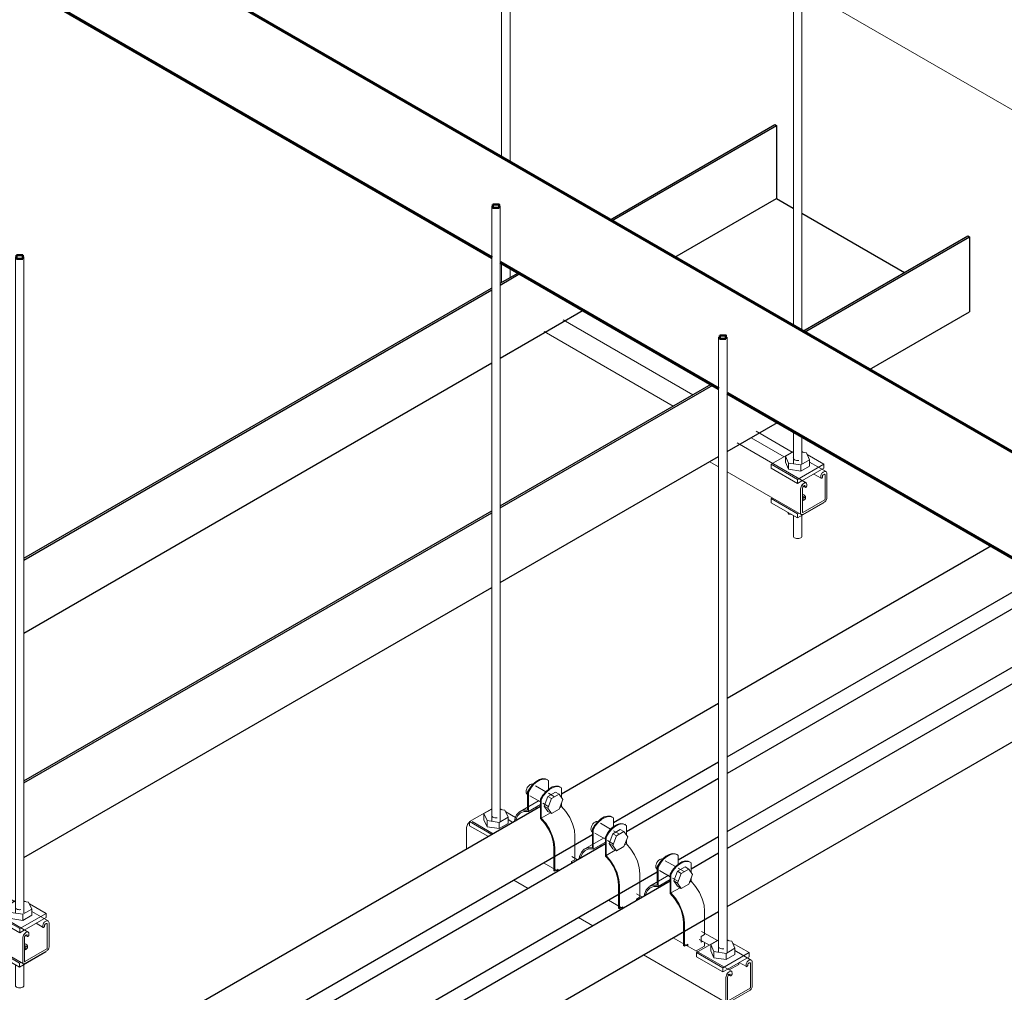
# Model space of a CAD drawing. Header units: inches. Extents: x 549 to 1134, y -76 to 227.
# Tile 9 of 11: x 1047 to 1090, y 63 to 106. Entities that reach past the tile are written whole.
import ezdxf

# ---------------------------------------------------------------- set-up
doc = ezdxf.new("R2010")
doc.units = ezdxf.units.IN
doc.header["$MEASUREMENT"] = 0
for name, color, linetype, lineweight in [('A-GENM', 13, 'Continuous', 9), ('E-CABL-TRAY', 211, 'Continuous', 30), ('E-POWR-CNDT', 130, 'Continuous', 30), ('I-WALL', 2, 'Continuous', 18), ('M-HVAC-DUCT', 70, 'Continuous', 70), ('S-BEAM', 12, 'Continuous', 9), ('S-COLS', 52, 'Continuous', 9), ('S-FSTN', 2, 'Continuous', 9)]:
    doc.layers.add(name, color=color, linetype=linetype, lineweight=lineweight)

# ---------------------------------------------------------------- blocks, each defined once
blk = doc.blocks.new('ST-VDC-01_ARCH_REF_v001_rvt_rvt-2-3D - L1 - Retail 109 Raceway Coordination')
at = {"layer": 'I-WALL', "color": 10}
blk.add_line((808.202, 106.985), (839.356, 88.998), dxfattribs=at)
blk = doc.blocks.new('ST-VDC-01_HVAC_REF_v001_rvt_rvt-2-3D - L1 - Retail 109 Raceway Coordination')
at = {"layer": 'M-HVAC-DUCT', "color": 3}
for p, q in [((824.981, 82.375), (777.265, 109.924)), ((775.265, 106.46), (794.671, 95.256)), ((795.043, 95.041), (804.57, 89.541)), ((804.943, 89.326), (822.981, 78.911))]:
    blk.add_line(p, q, dxfattribs=at)
blk = doc.blocks.new('P1100 - Pipe and Rigid Steel Conduit Clamp - P1117 - 2_-V27-3D - L1 - Retail 109 Raceway Coordination')
at = {"layer": 'A-GENM'}
for p, q in [((797.029, 71.946), (796.586, 72.202)), ((797.111, 72.463), (797.079, 72.482)), ((797.121, 72.452), (797.153, 72.434)), ((797.153, 72.434), (797.153, 72.056)), ((796.223, 71.834), (796.237, 71.826)), ((796.269, 71.923), (796.237, 71.942)), ((796.237, 71.942), (796.237, 71.137)), ((796.269, 71.077), (796.269, 71.923)), ((796.336, 71.769), (796.8, 71.502)), ((796.96, 71.321), (797.123, 71.742)), ((797.123, 71.742), (797.449, 71.93)), ((797.284, 71.648), (797.123, 71.742)), ((797.411, 71.726), (797.148, 71.878)), ((797.61, 71.837), (797.284, 71.648)), ((797.61, 71.837), (797.449, 71.93)), ((797.773, 71.605), (797.61, 71.837)), ((797.673, 72.139), (797.642, 72.157)), ((797.715, 72.109), (797.683, 72.127)), ((797.715, 71.687), (797.715, 72.109)), ((796.741, 71.566), (795.909, 71.086)), ((796.8, 71.383), (796.269, 71.077)), ((796.8, 71.617), (796.831, 71.599)), ((796.8, 70.771), (796.8, 71.617)), ((796.831, 71.599), (796.831, 70.794)), ((796.898, 71.445), (797.161, 71.293)), ((797.123, 71.089), (796.96, 71.321)), ((796.96, 71.321), (797.121, 71.228)), ((797.284, 71.648), (797.121, 71.228)), ((797.61, 71.184), (797.773, 71.605)), ((797.715, 71.304), (797.715, 71.455)), ((796.831, 70.794), (797.233, 71.026)), ((797.121, 71.228), (797.284, 70.996)), ((797.284, 70.996), (797.123, 71.089)), ((797.284, 70.996), (797.61, 71.184)), ((797.64, 71.261), (797.715, 71.304)), ((798.302, 70.004), (798.302, 68.985)), ((797.374, 69.519), (797.374, 68.5)), ((797.418, 68.474), (797.418, 69.494)), ((798.152, 68.898), (798.294, 68.98)), ((798.152, 68.821), (798.152, 68.898)), ((797.374, 68.5), (797.418, 68.474)), ((797.426, 68.479), (797.477, 68.508)), ((797.477, 68.508), (797.568, 68.561)), ((797.524, 68.502), (797.524, 68.528)), ((797.568, 68.561), (797.568, 68.484))]:
    blk.add_line(p, q, dxfattribs=at)
for points in [[(796.171, 71.949, 0), (796.177, 72.005, 0), (796.195, 72.065, 0), (796.223, 72.123, 0), (796.26, 72.177, 0), (796.302, 72.222, 0), (796.348, 72.255, 0), (796.394, 72.275, 0), (796.436, 72.279, 0), (796.467, 72.271, 0)], [(796.237, 71.942, 0), (796.341, 72.118, 0), (796.467, 72.272, 0), (796.607, 72.395, 0), (796.752, 72.479, 0), (796.891, 72.517, 0), (797.017, 72.508, 0), (797.121, 72.452, 0)], [(797.153, 72.434, 0), (797.049, 72.49, 0), (796.923, 72.499, 0), (796.783, 72.46, 0), (796.639, 72.377, 0), (796.499, 72.254, 0), (796.373, 72.099, 0), (796.269, 71.923, 0)], [(796.8, 71.617, 0), (796.903, 71.793, 0), (797.029, 71.948, 0), (797.169, 72.071, 0), (797.314, 72.154, 0), (797.454, 72.192, 0), (797.579, 72.183, 0), (797.683, 72.127, 0)], [(797.715, 72.109, 0), (797.611, 72.165, 0), (797.485, 72.174, 0), (797.346, 72.136, 0), (797.201, 72.052, 0), (797.061, 71.929, 0), (796.935, 71.775, 0), (796.831, 71.599, 0)], [(796.223, 71.834, 0), (796.195, 71.861, 0), (796.177, 71.9, 0), (796.171, 71.949, 0)], [(796.237, 71.137, 0), (796.044, 71.136, 0), (795.88, 71.068, 0), (795.755, 70.935, 0), (795.677, 70.747, 0), (795.66, 70.657, 0)], [(795.714, 70.684, 0), (795.721, 70.713, 0), (795.797, 70.894, 0), (795.92, 71.019, 0), (796.08, 71.082, 0), (796.269, 71.077, 0)], [(796.622, 71.281, 0), (796.605, 71.224, 0), (796.598, 71.194, 0)], [(797.715, 71.304, 0), (797.909, 71.08, 0), (798.073, 70.822, 0), (798.198, 70.546, 0), (798.276, 70.267, 0), (798.302, 70.004, 0)], [(796.8, 70.771, 0), (796.988, 70.558, 0), (797.149, 70.31, 0), (797.271, 70.043, 0), (797.348, 69.774, 0), (797.374, 69.519, 0)], [(797.418, 69.494, 0), (797.392, 69.757, 0), (797.314, 70.035, 0), (797.189, 70.312, 0), (797.025, 70.57, 0), (796.831, 70.794, 0)]]:
    blk.add_polyline3d(points, dxfattribs=at)
blk = doc.blocks.new('P1100 - Pipe and Rigid Steel Conduit Clamp - P1117 - 2_-V28-3D - L1 - Retail 109 Raceway Coordination')
at = {"layer": 'A-GENM'}
for p, q in [((799.858, 70.313), (799.415, 70.569)), ((799.94, 70.83), (799.908, 70.849)), ((799.95, 70.819), (799.981, 70.801)), ((799.981, 70.801), (799.981, 70.423)), ((800.502, 70.506), (800.47, 70.524)), ((800.544, 70.476), (800.512, 70.494)), ((800.544, 70.054), (800.544, 70.476)), ((799.051, 70.201), (799.066, 70.193)), ((799.098, 70.29), (799.066, 70.309)), ((799.066, 70.309), (799.066, 69.504)), ((799.098, 69.444), (799.098, 70.29)), ((799.165, 70.136), (799.628, 69.869)), ((799.788, 69.688), (799.951, 70.109)), ((799.951, 70.109), (800.277, 70.297)), ((800.113, 70.015), (799.951, 70.109)), ((800.239, 70.093), (799.977, 70.245)), ((800.439, 70.204), (800.113, 70.015)), ((800.439, 70.204), (800.277, 70.297)), ((800.602, 69.972), (800.439, 70.204)), ((799.569, 69.933), (798.738, 69.453)), ((799.628, 69.75), (799.098, 69.444)), ((799.628, 69.984), (799.66, 69.966)), ((799.628, 69.138), (799.628, 69.984)), ((799.66, 69.966), (799.66, 69.161)), ((799.727, 69.812), (799.989, 69.66)), ((799.951, 69.456), (799.788, 69.688)), ((799.788, 69.688), (799.95, 69.595)), ((800.113, 70.015), (799.95, 69.595)), ((799.95, 69.595), (800.113, 69.363)), ((800.439, 69.551), (800.602, 69.972)), ((800.468, 69.628), (800.544, 69.671)), ((800.544, 69.671), (800.544, 69.822)), ((799.66, 69.161), (800.061, 69.393)), ((800.113, 69.363), (799.951, 69.456)), ((800.113, 69.363), (800.439, 69.551)), ((801.131, 68.371), (801.131, 67.352)), ((800.202, 67.886), (800.202, 66.867)), ((800.247, 66.841), (800.247, 67.861)), ((800.98, 67.265), (801.122, 67.347)), ((800.98, 67.188), (800.98, 67.265)), ((800.202, 66.867), (800.247, 66.841)), ((800.254, 66.846), (800.305, 66.875)), ((800.306, 66.875), (800.397, 66.928)), ((800.353, 66.869), (800.353, 66.903)), ((800.397, 66.928), (800.397, 66.851))]:
    blk.add_line(p, q, dxfattribs=at)
for points in [[(799.066, 70.309, 0), (799.17, 70.485, 0), (799.296, 70.639, 0), (799.435, 70.762, 0), (799.58, 70.846, 0), (799.72, 70.884, 0), (799.846, 70.875, 0), (799.95, 70.819, 0)], [(799, 70.316, 0), (799.006, 70.372, 0), (799.023, 70.432, 0), (799.051, 70.49, 0), (799.088, 70.544, 0), (799.131, 70.589, 0), (799.176, 70.622, 0), (799.222, 70.642, 0), (799.265, 70.646, 0), (799.295, 70.638, 0)], [(799.981, 70.801, 0), (799.878, 70.857, 0), (799.752, 70.866, 0), (799.612, 70.827, 0), (799.467, 70.744, 0), (799.328, 70.621, 0), (799.202, 70.466, 0), (799.098, 70.29, 0)], [(799.628, 69.984, 0), (799.732, 70.16, 0), (799.858, 70.315, 0), (799.998, 70.438, 0), (800.142, 70.521, 0), (800.282, 70.559, 0), (800.408, 70.55, 0), (800.512, 70.494, 0)], [(800.544, 70.476, 0), (800.44, 70.532, 0), (800.314, 70.541, 0), (800.174, 70.503, 0), (800.029, 70.419, 0), (799.89, 70.296, 0), (799.764, 70.142, 0), (799.66, 69.966, 0)], [(799.051, 70.201, 0), (799.023, 70.228, 0), (799.006, 70.267, 0), (799, 70.316, 0)], [(799.45, 69.648, 0), (799.433, 69.591, 0), (799.426, 69.561, 0)], [(800.544, 69.671, 0), (800.737, 69.447, 0), (800.901, 69.189, 0), (801.026, 68.913, 0), (801.104, 68.634, 0), (801.131, 68.371, 0)], [(799.066, 69.504, 0), (798.872, 69.503, 0), (798.708, 69.435, 0), (798.583, 69.302, 0), (798.505, 69.114, 0), (798.488, 69.024, 0)], [(798.542, 69.051, 0), (798.549, 69.08, 0), (798.626, 69.261, 0), (798.748, 69.386, 0), (798.909, 69.449, 0), (799.098, 69.444, 0)], [(799.628, 69.138, 0), (799.817, 68.925, 0), (799.977, 68.677, 0), (800.1, 68.41, 0), (800.176, 68.141, 0), (800.202, 67.886, 0)], [(800.247, 67.861, 0), (800.22, 68.124, 0), (800.142, 68.402, 0), (800.017, 68.679, 0), (799.853, 68.937, 0), (799.66, 69.161, 0)]]:
    blk.add_polyline3d(points, dxfattribs=at)
blk = doc.blocks.new('P1100 - Pipe and Rigid Steel Conduit Clamp - P1117 - 2_-V29-3D - L1 - Retail 109 Raceway Coordination')
at = {"layer": 'A-GENM'}
for p, q in [((802.768, 69.197), (802.736, 69.216)), ((802.778, 69.186), (802.81, 69.168)), ((802.81, 69.168), (802.81, 68.79)), ((802.686, 68.68), (802.243, 68.936)), ((803.33, 68.873), (803.298, 68.891)), ((803.372, 68.843), (803.34, 68.861)), ((803.372, 68.421), (803.372, 68.843)), ((801.88, 68.568), (801.894, 68.56)), ((801.926, 68.657), (801.894, 68.676)), ((801.894, 68.676), (801.894, 67.871)), ((801.926, 67.811), (801.926, 68.657)), ((801.993, 68.503), (802.456, 68.236)), ((802.456, 68.351), (802.488, 68.333)), ((802.456, 67.505), (802.456, 68.351)), ((802.488, 68.333), (802.488, 67.528)), ((802.616, 68.055), (802.779, 68.476)), ((802.941, 68.382), (802.778, 67.962)), ((802.779, 68.476), (803.106, 68.664)), ((802.941, 68.382), (802.779, 68.476)), ((803.068, 68.46), (802.805, 68.612)), ((803.267, 68.571), (802.941, 68.382)), ((803.267, 68.571), (803.106, 68.664)), ((803.43, 68.339), (803.267, 68.571)), ((803.267, 67.918), (803.43, 68.339)), ((802.397, 68.3), (801.566, 67.82)), ((802.456, 68.117), (801.926, 67.811)), ((802.555, 68.179), (802.818, 68.027)), ((802.779, 67.823), (802.616, 68.055)), ((802.616, 68.055), (802.778, 67.962)), ((802.778, 67.962), (802.941, 67.73)), ((802.941, 67.73), (803.267, 67.918)), ((803.297, 67.995), (803.372, 68.038)), ((803.372, 68.038), (803.372, 68.189)), ((802.488, 67.528), (802.89, 67.76)), ((802.941, 67.73), (802.779, 67.823)), ((803.959, 66.738), (803.959, 65.719)), ((803.031, 66.253), (803.031, 65.234)), ((803.075, 65.208), (803.075, 66.228)), ((803.809, 65.632), (803.951, 65.714)), ((803.809, 65.376), (803.809, 65.632)), ((803.809, 65.427), (803.835, 65.442)), ((803.88, 65.417), (803.809, 65.376)), ((803.959, 65.37), (803.959, 65.215)), ((803.031, 65.234), (803.075, 65.208)), ((803.083, 65.213), (803.134, 65.242)), ((803.134, 65.242), (803.225, 65.295)), ((803.181, 65.235), (803.181, 65.27)), ((803.225, 65.295), (803.225, 65.209)), ((803.959, 65.215), (803.588, 65))]:
    blk.add_line(p, q, dxfattribs=at)
for points in [[(801.894, 68.676, 0), (801.998, 68.852, 0), (802.124, 69.006, 0), (802.264, 69.129, 0), (802.408, 69.213, 0), (802.548, 69.251, 0), (802.674, 69.242, 0), (802.778, 69.186, 0)], [(802.81, 69.168, 0), (802.706, 69.224, 0), (802.58, 69.233, 0), (802.44, 69.194, 0), (802.296, 69.111, 0), (802.156, 68.988, 0), (802.03, 68.833, 0), (801.926, 68.657, 0)], [(801.828, 68.683, 0), (801.834, 68.739, 0), (801.852, 68.799, 0), (801.88, 68.857, 0), (801.916, 68.911, 0), (801.959, 68.956, 0), (802.005, 68.989, 0), (802.051, 69.009, 0), (802.093, 69.013, 0), (802.123, 69.005, 0)], [(802.456, 68.351, 0), (802.56, 68.527, 0), (802.686, 68.682, 0), (802.826, 68.805, 0), (802.971, 68.888, 0), (803.11, 68.926, 0), (803.236, 68.917, 0), (803.34, 68.861, 0)], [(803.372, 68.843, 0), (803.268, 68.899, 0), (803.142, 68.908, 0), (803.002, 68.87, 0), (802.858, 68.786, 0), (802.718, 68.663, 0), (802.592, 68.509, 0), (802.488, 68.333, 0)], [(801.88, 68.568, 0), (801.852, 68.595, 0), (801.834, 68.634, 0), (801.828, 68.683, 0)], [(802.278, 68.015, 0), (802.261, 67.958, 0), (802.255, 67.928, 0)], [(803.372, 68.038, 0), (803.566, 67.814, 0), (803.73, 67.556, 0), (803.854, 67.28, 0), (803.932, 67.001, 0), (803.959, 66.738, 0)], [(801.894, 67.871, 0), (801.701, 67.87, 0), (801.537, 67.802, 0), (801.412, 67.669, 0), (801.334, 67.481, 0), (801.317, 67.391, 0)], [(801.371, 67.418, 0), (801.378, 67.447, 0), (801.454, 67.628, 0), (801.577, 67.753, 0), (801.737, 67.816, 0), (801.926, 67.811, 0)], [(802.456, 67.505, 0), (802.645, 67.292, 0), (802.806, 67.044, 0), (802.928, 66.777, 0), (803.005, 66.508, 0), (803.031, 66.253, 0)], [(803.075, 66.228, 0), (803.049, 66.491, 0), (802.971, 66.769, 0), (802.846, 67.046, 0), (802.682, 67.304, 0), (802.488, 67.528, 0)]]:
    blk.add_polyline3d(points, dxfattribs=at)
blk = doc.blocks.new('Vertical Rod - Rod-1167117-3D - L1 - Retail 109 Raceway Coordination')
at = {"layer": 'S-COLS'}
for p, q in [((618.636, -41.023), (618.636, -67.855)), ((619.011, -67.851), (619.011, -41.023))]:
    blk.add_line(p, q, dxfattribs=at)
at = {"layer": 'S-COLS', "lineweight": 50}
for points in [[(618.957, -41.099, 0), (618.957, -40.946, 0), (618.691, -40.946, 0)], [(618.691, -40.946, 0), (618.691, -41.099, 0), (618.957, -41.099, 0)]]:
    blk.add_polyline3d(points, dxfattribs=at)
blk = doc.blocks.new('P1060 Series Square Washer - P1064 - Rod Dia 1_2_-V30-3D - L1 - Retail 109 Raceway Coordination')
at = {"layer": 'S-FSTN'}
for p, q in [((793.706, 70.643), (794.669, 71.199)), ((795.113, 71.157), (795.044, 71.197)), ((795.705, 70.815), (795.278, 71.062)), ((793.706, 70.464), (793.706, 70.643)), ((793.706, 70.643), (794.678, 70.081)), ((794.524, 69.992), (793.706, 70.464))]:
    blk.add_line(p, q, dxfattribs=at)
blk = doc.blocks.new('P1060 Series Square Washer - P1064 - Rod Dia 1_2_-V10-3D - L1 - Retail 109 Raceway Coordination')
at = {"layer": 'S-FSTN'}
for p, q in [((617.674, -67.871), (618.636, -67.315)), ((619.08, -67.356), (619.011, -67.316)), ((617.674, -68.049), (617.674, -67.871)), ((617.674, -67.871), (618.823, -68.534)), ((619.972, -67.871), (618.823, -68.534)), ((619.972, -67.871), (619.246, -67.452)), ((619.972, -68.049), (619.972, -67.871)), ((618.823, -68.713), (617.674, -68.049)), ((619.014, -68.602), (619.972, -68.049)), ((618.823, -68.534), (618.823, -68.713)), ((618.823, -68.713), (619.014, -68.602))]:
    blk.add_line(p, q, dxfattribs=at)
blk = doc.blocks.new('Hex_Nut - P1064 - Rod Dia 1_2_-1009258-3D - L1 - Retail 109 Raceway Coordination')
at = {"layer": 'S-FSTN'}
for p, q in [((608.737, -61.608), (608.398, -61.804)), ((608.398, -61.804), (608.534, -62.11)), ((608.398, -62.074), (608.398, -61.804)), ((609.313, -61.66), (609.112, -61.631)), ((609.448, -61.966), (609.313, -61.66)), ((608.534, -62.38), (608.398, -62.074)), ((608.534, -62.11), (609.064, -62.188)), ((608.534, -62.11), (608.534, -62.38)), ((608.742, -61.913), (608.736, -61.885)), ((608.761, -61.939), (608.743, -61.915)), ((608.791, -61.962), (608.761, -61.94)), ((608.829, -61.979), (608.792, -61.962)), ((608.875, -61.99), (608.83, -61.979)), ((608.923, -61.993), (608.877, -61.99)), ((608.972, -61.99), (608.924, -61.993)), ((609.064, -62.188), (609.448, -61.966)), ((609.064, -62.458), (609.064, -62.188)), ((609.448, -62.236), (609.064, -62.458)), ((609.448, -62.236), (609.448, -61.966)), ((609.064, -62.458), (608.534, -62.38))]:
    blk.add_line(p, q, dxfattribs=at)
blk = doc.blocks.new('Hex_Nut - P1064 - Rod Dia 1_2_-V31-3D - L1 - Retail 109 Raceway Coordination')
at = {"layer": 'S-FSTN'}
for p, q in [((804.568, 65.474), (804.229, 65.279)), ((805.144, 65.422), (804.943, 65.452)), ((805.279, 65.116), (805.144, 65.422)), ((804.229, 65.279), (804.365, 64.973)), ((804.229, 65.009), (804.229, 65.279)), ((804.365, 64.702), (804.229, 65.009)), ((804.365, 64.973), (804.895, 64.895)), ((804.365, 64.973), (804.365, 64.702)), ((804.573, 65.17), (804.567, 65.198)), ((804.622, 65.121), (804.593, 65.143)), ((804.661, 65.104), (804.623, 65.12)), ((804.706, 65.093), (804.661, 65.104)), ((804.754, 65.089), (804.708, 65.093)), ((804.803, 65.093), (804.756, 65.089)), ((804.895, 64.895), (805.279, 65.116)), ((804.895, 64.624), (804.895, 64.895)), ((805.279, 64.846), (805.279, 65.116)), ((804.895, 64.624), (804.365, 64.702)), ((805.279, 64.846), (804.895, 64.624))]:
    blk.add_line(p, q, dxfattribs=at)
blk.add_polyline3d([(804.592, 65.143, 0), (804.592, 65.143, 0), (804.574, 65.168, 0)], dxfattribs=at)
blk = doc.blocks.new('Channel Nut - P3010 - 1_2_-1009259-3D - L1 - Retail 109 Raceway Coordination')
at = {"layer": 'S-BEAM'}
for p, q in [((619.097, -68.629), (619.515, -68.388)), ((619.515, -68.388), (619.515, -68.313)), ((619.515, -68.313), (619.515, -68.388))]:
    blk.add_line(p, q, dxfattribs=at)
blk = doc.blocks.new('Channel - Beam Loading - P1000-V32-3D - L1 - Retail 109 Raceway Coordination')
at = {"layer": 'S-BEAM'}
for p, q in [((794.733, 70.113), (793.811, 70.645)), ((795.59, 70.608), (795.38, 70.729)), ((793.573, 69.444), (793.573, 70.378)), ((797.562, 68.48), (796.93, 68.845)), ((798.419, 68.975), (798.16, 69.124)), ((795.628, 68.093), (796.259, 67.728)), ((801.247, 67.342), (800.989, 67.491)), ((800.39, 66.847), (799.759, 67.212)), ((798.456, 66.46), (799.088, 66.095)), ((804.525, 65.45), (803.828, 65.852)), ((805.125, 64.114), (802.587, 65.579)), ((803.722, 65.506), (804.164, 65.25)), ((805.995, 64.601), (805.279, 65.014)), ((801.285, 64.827), (804.915, 62.731)), ((805.468, 64.497), (805.781, 64.317)), ((805.896, 64.591), (805.865, 64.574)), ((805.867, 64.458), (805.896, 64.475)), ((806.036, 63.456), (806.036, 64.51)), ((805.057, 64.107), (805.028, 64.09)), ((805.153, 63.985), (805.153, 64.051)), ((805.77, 64.409), (805.77, 64.341)), ((805.845, 64.384), (805.845, 64.42)), ((805.962, 64.437), (805.962, 63.414)), ((804.887, 63.847), (804.887, 62.793)), ((804.961, 62.836), (804.961, 63.859)), ((804.975, 63.984), (805.089, 63.917)), ((805.028, 63.974), (805.056, 63.991)), ((805.079, 63.978), (805.079, 63.942)), ((805.94, 63.376), (804.983, 62.824)), ((804.983, 62.738), (805.94, 63.29))]:
    blk.add_line(p, q, dxfattribs=at)
for points in [[(793.573, 70.378, 0), (793.578, 70.423, 0), (793.592, 70.471, 0), (793.615, 70.517, 0), (793.644, 70.56, 0), (793.678, 70.595, 0), (793.706, 70.617, 0)], [(805.865, 64.574, 0), (805.841, 64.556, 0), (805.818, 64.531, 0), (805.798, 64.502, 0), (805.783, 64.471, 0), (805.773, 64.439, 0), (805.77, 64.409, 0)], [(805.845, 64.42, 0), (805.845, 64.427, 0), (805.848, 64.435, 0), (805.851, 64.442, 0), (805.856, 64.449, 0), (805.861, 64.454, 0), (805.867, 64.458, 0)], [(806.036, 64.51, 0), (806.031, 64.549, 0), (806.017, 64.58, 0), (805.995, 64.601, 0), (805.966, 64.61, 0), (805.932, 64.607, 0), (805.896, 64.591, 0)], [(805.896, 64.475, 0), (805.913, 64.482, 0), (805.929, 64.484, 0), (805.942, 64.48, 0), (805.953, 64.47, 0), (805.96, 64.455, 0), (805.962, 64.437, 0)], [(805.028, 64.09, 0), (804.991, 64.063, 0), (804.957, 64.028, 0), (804.928, 63.985, 0), (804.906, 63.939, 0), (804.892, 63.891, 0), (804.887, 63.847, 0)], [(805.153, 64.051, 0), (805.15, 64.078, 0), (805.14, 64.099, 0), (805.125, 64.114, 0), (805.105, 64.12, 0), (805.082, 64.117, 0), (805.057, 64.107, 0)], [(805.77, 64.341, 0), (805.771, 64.331, 0), (805.774, 64.323, 0), (805.779, 64.318, 0), (805.786, 64.315, 0), (805.794, 64.314, 0), (805.803, 64.317, 0), (805.812, 64.322, 0), (805.821, 64.33, 0), (805.829, 64.339, 0), (805.835, 64.35, 0), (805.84, 64.361, 0), (805.844, 64.373, 0), (805.845, 64.384, 0)], [(804.961, 63.859, 0), (804.964, 63.88, 0), (804.97, 63.903, 0), (804.981, 63.924, 0), (804.994, 63.945, 0), (805.01, 63.961, 0), (805.028, 63.974, 0)], [(805.056, 63.991, 0), (805.062, 63.993, 0), (805.067, 63.994, 0), (805.072, 63.992, 0), (805.076, 63.989, 0), (805.078, 63.984, 0), (805.079, 63.978, 0)], [(805.079, 63.942, 0), (805.08, 63.932, 0), (805.083, 63.924, 0), (805.088, 63.918, 0), (805.095, 63.915, 0), (805.103, 63.915, 0), (805.111, 63.918, 0), (805.12, 63.923, 0), (805.129, 63.93, 0), (805.137, 63.94, 0), (805.144, 63.951, 0), (805.149, 63.962, 0), (805.152, 63.974, 0), (805.153, 63.985, 0)], [(805.94, 63.29, 0), (805.965, 63.308, 0), (805.988, 63.332, 0), (806.008, 63.362, 0), (806.023, 63.393, 0), (806.033, 63.426, 0), (806.036, 63.456, 0)], [(805.962, 63.414, 0), (805.961, 63.407, 0), (805.959, 63.4, 0), (805.955, 63.392, 0), (805.951, 63.386, 0), (805.945, 63.38, 0), (805.94, 63.376, 0)], [(804.887, 62.793, 0), (804.89, 62.766, 0), (804.9, 62.745, 0), (804.915, 62.731, 0), (804.935, 62.725, 0), (804.958, 62.727, 0), (804.983, 62.738, 0)], [(804.983, 62.824, 0), (804.978, 62.821, 0), (804.972, 62.821, 0), (804.968, 62.822, 0), (804.964, 62.825, 0), (804.962, 62.83, 0), (804.961, 62.836, 0)]]:
    blk.add_polyline3d(points, dxfattribs=at)
blk = doc.blocks.new('Vertical Rod - Rod-1204655-3D - L1 - Retail 109 Raceway Coordination')
at = {"layer": 'S-COLS'}
for p, q in [((689.035, 46.283), (689.035, 17.664)), ((689.41, 17.668), (689.41, 46.283)), ((689.035, 15.409), (689.035, 14.509)), ((689.41, 14.509), (689.41, 15.411))]:
    blk.add_line(p, q, dxfattribs=at)
at = {"layer": 'S-COLS', "lineweight": 50}
for points in [[(689.355, 46.206, 0), (689.355, 46.359, 0), (689.09, 46.359, 0)], [(689.09, 46.359, 0), (689.09, 46.206, 0), (689.355, 46.206, 0)]]:
    blk.add_polyline3d(points, dxfattribs=at)
at = {"layer": 'S-COLS'}
for points in [[(689.355, 14.433, 0), (689.316, 14.416, 0), (689.271, 14.405, 0), (689.222, 14.401, 0), (689.174, 14.405, 0), (689.128, 14.416, 0), (689.09, 14.433, 0), (689.06, 14.455, 0), (689.041, 14.481, 0), (689.035, 14.509, 0)], [(689.41, 14.509, 0), (689.403, 14.481, 0), (689.385, 14.455, 0), (689.355, 14.433, 0)]]:
    blk.add_polyline3d(points, dxfattribs=at)
blk = doc.blocks.new('P1060 Series Square Washer - P1064 - Rod Dia 1_2_-V13-3D - L1 - Retail 109 Raceway Coordination')
at = {"layer": 'S-FSTN'}
for p, q in [((688.072, 16.144), (688.121, 16.172)), ((688.072, 15.965), (688.072, 16.144)), ((688.072, 16.144), (689.221, 15.481)), ((689.221, 15.302), (688.072, 15.965)), ((689.221, 15.302), (690.37, 15.965)), ((690.37, 15.965), (690.37, 15.99)), ((689.27, 15.509), (689.221, 15.481)), ((689.221, 15.481), (689.221, 15.302))]:
    blk.add_line(p, q, dxfattribs=at)
blk.add_polyline3d([(689.437, 16.216, 0), (689.462, 16.181, 0), (689.471, 16.144, 0), (689.462, 16.107, 0), (689.437, 16.072, 0)], dxfattribs=at)
blk = doc.blocks.new('Hex_Nut - P1064 - Rod Dia 1_2_-V14-3D - L1 - Retail 109 Raceway Coordination')
at = {"layer": 'S-FSTN'}
for p, q in [((689.035, 18.196), (688.696, 18)), ((689.61, 18.144), (689.41, 18.173)), ((689.746, 17.838), (689.61, 18.144)), ((688.696, 18), (688.831, 17.694)), ((688.696, 17.73), (688.696, 18)), ((688.831, 17.424), (688.696, 17.73)), ((688.831, 17.694), (689.362, 17.616)), ((688.831, 17.694), (688.831, 17.424)), ((689.04, 17.891), (689.033, 17.919)), ((689.059, 17.865), (689.041, 17.889)), ((689.088, 17.842), (689.059, 17.864)), ((689.127, 17.825), (689.09, 17.842)), ((689.172, 17.814), (689.128, 17.825)), ((689.221, 17.811), (689.172, 17.814)), ((689.269, 17.814), (689.222, 17.811)), ((689.362, 17.616), (689.746, 17.838)), ((689.362, 17.345), (689.362, 17.616)), ((689.746, 17.567), (689.746, 17.838)), ((689.362, 17.345), (688.831, 17.424)), ((689.746, 17.567), (689.362, 17.345))]:
    blk.add_line(p, q, dxfattribs=at)
blk = doc.blocks.new('Channel - Beam Loading T-Series - P1000T-1204555-3D - L1 - Retail 109 Raceway Coordination')
at = {"layer": 'S-BEAM'}
for p, q in [((684.648, 20.678), (678.996, 23.942)), ((683.791, 20.183), (678.164, 23.432)), ((688.992, 18.171), (687.41, 19.084)), ((689.591, 16.835), (686.578, 18.574)), ((687.194, 18.801), (688.631, 17.971)), ((685.388, 17.758), (689.382, 15.452)), ((690.461, 17.322), (689.746, 17.735)), ((689.934, 17.219), (690.247, 17.038)), ((690.362, 17.312), (690.332, 17.295)), ((690.333, 17.18), (690.362, 17.196)), ((690.502, 16.178), (690.502, 17.231)), ((689.523, 16.828), (689.494, 16.811)), ((689.62, 16.706), (689.62, 16.772)), ((690.236, 17.13), (690.236, 17.062)), ((690.311, 17.105), (690.311, 17.141)), ((690.428, 17.158), (690.428, 16.135)), ((689.353, 16.568), (689.353, 15.514)), ((689.428, 15.558), (689.428, 16.58)), ((689.428, 16.339), (689.486, 16.306)), ((689.441, 16.705), (689.556, 16.639)), ((689.494, 16.695), (689.523, 16.712)), ((689.545, 16.699), (689.545, 16.663)), ((689.486, 16.22), (689.428, 16.253)), ((690.406, 16.097), (689.45, 15.545)), ((689.45, 15.459), (690.406, 16.011))]:
    blk.add_line(p, q, dxfattribs=at)
for points in [[(690.332, 17.295, 0), (690.307, 17.277, 0), (690.284, 17.253, 0), (690.264, 17.224, 0), (690.249, 17.192, 0), (690.24, 17.16, 0), (690.236, 17.13, 0)], [(690.502, 17.231, 0), (690.498, 17.271, 0), (690.484, 17.302, 0), (690.461, 17.322, 0), (690.432, 17.331, 0), (690.398, 17.328, 0), (690.362, 17.312, 0)], [(690.362, 17.196, 0), (690.379, 17.204, 0), (690.395, 17.205, 0), (690.409, 17.201, 0), (690.419, 17.191, 0), (690.426, 17.177, 0), (690.428, 17.158, 0)], [(689.494, 16.811, 0), (689.458, 16.785, 0), (689.424, 16.749, 0), (689.395, 16.706, 0), (689.372, 16.66, 0), (689.358, 16.613, 0), (689.353, 16.568, 0)], [(689.62, 16.772, 0), (689.616, 16.799, 0), (689.607, 16.821, 0), (689.591, 16.835, 0), (689.571, 16.841, 0), (689.548, 16.839, 0), (689.523, 16.828, 0)], [(690.236, 17.062, 0), (690.238, 17.052, 0), (690.241, 17.044, 0), (690.246, 17.039, 0), (690.253, 17.036, 0), (690.261, 17.036, 0), (690.269, 17.038, 0), (690.278, 17.043, 0), (690.287, 17.051, 0), (690.295, 17.06, 0), (690.302, 17.071, 0), (690.307, 17.083, 0), (690.31, 17.094, 0), (690.311, 17.105, 0)], [(690.311, 17.141, 0), (690.312, 17.148, 0), (690.314, 17.156, 0), (690.318, 17.163, 0), (690.322, 17.17, 0), (690.327, 17.175, 0), (690.333, 17.18, 0)], [(689.428, 16.58, 0), (689.43, 16.601, 0), (689.437, 16.624, 0), (689.447, 16.646, 0), (689.461, 16.666, 0), (689.477, 16.683, 0), (689.494, 16.695, 0)], [(689.523, 16.712, 0), (689.529, 16.714, 0), (689.534, 16.715, 0), (689.538, 16.713, 0), (689.542, 16.71, 0), (689.544, 16.705, 0), (689.545, 16.699, 0)], [(689.545, 16.663, 0), (689.546, 16.653, 0), (689.549, 16.645, 0), (689.554, 16.64, 0), (689.561, 16.637, 0), (689.569, 16.636, 0), (689.578, 16.639, 0), (689.587, 16.644, 0), (689.595, 16.652, 0), (689.603, 16.661, 0), (689.61, 16.672, 0), (689.615, 16.683, 0), (689.618, 16.695, 0), (689.62, 16.706, 0)], [(689.486, 16.306, 0), (689.531, 16.272, 0), (689.559, 16.233, 0), (689.568, 16.191, 0), (689.559, 16.149, 0), (689.531, 16.11, 0), (689.486, 16.076, 0), (689.428, 16.05, 0)], [(689.558, 16.149, 0), (689.531, 16.186, 0), (689.486, 16.22, 0)], [(690.406, 16.011, 0), (690.431, 16.029, 0), (690.454, 16.054, 0), (690.474, 16.083, 0), (690.489, 16.115, 0), (690.499, 16.147, 0), (690.502, 16.178, 0)], [(690.428, 16.135, 0), (690.428, 16.128, 0), (690.425, 16.121, 0), (690.422, 16.114, 0), (690.417, 16.107, 0), (690.412, 16.101, 0), (690.406, 16.097, 0)], [(689.353, 15.514, 0), (689.357, 15.488, 0), (689.366, 15.466, 0), (689.382, 15.452, 0), (689.402, 15.446, 0), (689.425, 15.448, 0), (689.45, 15.459, 0)], [(689.45, 15.545, 0), (689.444, 15.542, 0), (689.439, 15.542, 0), (689.434, 15.543, 0), (689.431, 15.547, 0), (689.428, 15.551, 0), (689.428, 15.558, 0)]]:
    blk.add_polyline3d(points, dxfattribs=at)
blk = doc.blocks.new('Vertical Rod - Rod-V33-3D - L1 - Retail 109 Raceway Coordination')
at = {"layer": 'S-COLS'}
for p, q in [((807.829, 114.868), (807.829, 92.278)), ((808.204, 92.062), (808.204, 114.868)), ((807.829, 87.659), (807.829, 86.25)), ((808.204, 86.254), (808.204, 87.443)), ((807.829, 83.995), (807.829, 83.095)), ((808.204, 83.095), (808.204, 83.997))]:
    blk.add_line(p, q, dxfattribs=at)
at = {"layer": 'S-COLS', "lineweight": 50}
for points in [[(808.149, 114.792, 0), (808.149, 114.945, 0), (807.884, 114.945, 0)], [(807.884, 114.945, 0), (807.884, 114.792, 0), (808.149, 114.792, 0)]]:
    blk.add_polyline3d(points, dxfattribs=at)
at = {"layer": 'S-COLS'}
for points in [[(808.149, 83.019, 0), (808.11, 83.001, 0), (808.065, 82.991, 0), (808.016, 82.987, 0), (807.968, 82.991, 0), (807.922, 83.001, 0), (807.884, 83.019, 0), (807.854, 83.041, 0), (807.835, 83.067, 0), (807.829, 83.095, 0)], [(808.204, 83.095, 0), (808.197, 83.067, 0), (808.179, 83.041, 0), (808.149, 83.019, 0)]]:
    blk.add_polyline3d(points, dxfattribs=at)
blk = doc.blocks.new('Vertical Rod - Rod-V34-3D - L1 - Retail 109 Raceway Coordination')
at = {"layer": 'S-COLS'}
for p, q in [((795.101, 122.217), (795.101, 99.627)), ((795.476, 99.41), (795.476, 122.217)), ((795.101, 95.008), (795.101, 94.164)), ((795.476, 94.381), (795.476, 94.791))]:
    blk.add_line(p, q, dxfattribs=at)
at = {"layer": 'S-COLS', "lineweight": 50}
for points in [[(795.421, 122.14, 0), (795.421, 122.293, 0), (795.156, 122.293, 0)], [(795.156, 122.293, 0), (795.156, 122.14, 0), (795.421, 122.14, 0)]]:
    blk.add_polyline3d(points, dxfattribs=at)
blk = doc.blocks.new('Hex_Nut - P1064 - Rod Dia 1_2_-V15-3D - L1 - Retail 109 Raceway Coordination')
at = {"layer": 'S-FSTN'}
for p, q in [((688.831, 15.47), (688.798, 15.546)), ((688.831, 15.527), (688.831, 15.47)), ((688.963, 15.451), (688.831, 15.47))]:
    blk.add_line(p, q, dxfattribs=at)
blk = doc.blocks.new('Channel - Beam Loading T-Series - P1000T-V35-3D - L1 - Retail 109 Raceway Coordination')
at = {"layer": 'S-BEAM'}
for p, q in [((803.442, 89.264), (797.79, 92.528)), ((802.585, 88.769), (796.958, 92.018)), ((807.785, 86.756), (806.204, 87.669)), ((805.988, 87.386), (807.425, 86.557)), ((808.385, 85.42), (805.372, 87.16)), ((804.182, 86.343), (804.57, 86.12)), ((809.255, 85.908), (808.54, 86.321)), ((804.942, 85.905), (808.176, 84.038)), ((808.728, 85.804), (809.041, 85.624)), ((809.03, 85.716), (809.03, 85.648)), ((809.105, 85.691), (809.105, 85.727)), ((809.156, 85.898), (809.126, 85.88)), ((809.127, 85.765), (809.156, 85.782)), ((809.222, 85.744), (809.222, 84.721)), ((809.296, 84.763), (809.296, 85.817)), ((808.147, 85.153), (808.147, 84.1)), ((808.222, 84.143), (808.222, 85.166)), ((808.235, 85.291), (808.35, 85.224)), ((808.317, 85.414), (808.288, 85.397)), ((808.288, 85.281), (808.317, 85.298)), ((808.339, 85.285), (808.339, 85.249)), ((808.413, 85.292), (808.413, 85.358)), ((808.222, 84.925), (808.28, 84.891)), ((808.28, 84.805), (808.222, 84.839)), ((809.2, 84.683), (808.244, 84.131)), ((808.244, 84.045), (809.2, 84.597))]:
    blk.add_line(p, q, dxfattribs=at)
for points in [[(809.126, 85.88, 0), (809.101, 85.863, 0), (809.078, 85.838, 0), (809.058, 85.809, 0), (809.043, 85.778, 0), (809.034, 85.746, 0), (809.03, 85.716, 0)], [(809.03, 85.648, 0), (809.031, 85.638, 0), (809.035, 85.63, 0), (809.04, 85.625, 0), (809.047, 85.622, 0), (809.054, 85.621, 0), (809.063, 85.624, 0), (809.072, 85.629, 0), (809.081, 85.637, 0), (809.089, 85.646, 0), (809.096, 85.657, 0), (809.101, 85.668, 0), (809.104, 85.68, 0), (809.105, 85.691, 0)], [(809.105, 85.727, 0), (809.106, 85.734, 0), (809.108, 85.742, 0), (809.111, 85.749, 0), (809.116, 85.756, 0), (809.121, 85.761, 0), (809.127, 85.765, 0)], [(809.296, 85.817, 0), (809.292, 85.856, 0), (809.278, 85.887, 0), (809.255, 85.908, 0), (809.226, 85.917, 0), (809.192, 85.914, 0), (809.156, 85.898, 0)], [(809.156, 85.782, 0), (809.173, 85.789, 0), (809.189, 85.791, 0), (809.203, 85.787, 0), (809.213, 85.777, 0), (809.22, 85.762, 0), (809.222, 85.744, 0)], [(808.288, 85.397, 0), (808.252, 85.37, 0), (808.218, 85.335, 0), (808.189, 85.292, 0), (808.166, 85.245, 0), (808.152, 85.198, 0), (808.147, 85.153, 0)], [(808.222, 85.166, 0), (808.224, 85.187, 0), (808.231, 85.209, 0), (808.241, 85.231, 0), (808.255, 85.251, 0), (808.271, 85.268, 0), (808.288, 85.281, 0)], [(808.413, 85.358, 0), (808.41, 85.385, 0), (808.401, 85.406, 0), (808.385, 85.42, 0), (808.365, 85.427, 0), (808.342, 85.424, 0), (808.317, 85.414, 0)], [(808.317, 85.298, 0), (808.323, 85.3, 0), (808.328, 85.301, 0), (808.332, 85.299, 0), (808.336, 85.296, 0), (808.338, 85.291, 0), (808.339, 85.285, 0)], [(808.339, 85.249, 0), (808.34, 85.239, 0), (808.343, 85.231, 0), (808.348, 85.225, 0), (808.355, 85.222, 0), (808.363, 85.222, 0), (808.372, 85.225, 0), (808.381, 85.23, 0), (808.389, 85.237, 0), (808.397, 85.247, 0), (808.404, 85.258, 0), (808.409, 85.269, 0), (808.412, 85.281, 0), (808.413, 85.292, 0)], [(808.28, 84.891, 0), (808.325, 84.858, 0), (808.353, 84.819, 0), (808.362, 84.777, 0), (808.353, 84.735, 0), (808.325, 84.695, 0), (808.28, 84.662, 0), (808.222, 84.636, 0)], [(808.352, 84.735, 0), (808.325, 84.772, 0), (808.28, 84.805, 0)], [(809.2, 84.597, 0), (809.225, 84.615, 0), (809.248, 84.639, 0), (809.268, 84.669, 0), (809.283, 84.7, 0), (809.293, 84.733, 0), (809.296, 84.763, 0)], [(809.222, 84.721, 0), (809.221, 84.714, 0), (809.219, 84.707, 0), (809.216, 84.699, 0), (809.211, 84.693, 0), (809.206, 84.687, 0), (809.2, 84.683, 0)], [(808.147, 84.1, 0), (808.151, 84.073, 0), (808.16, 84.052, 0), (808.176, 84.038, 0), (808.196, 84.032, 0), (808.219, 84.034, 0), (808.244, 84.045, 0)], [(808.244, 84.131, 0), (808.238, 84.128, 0), (808.233, 84.128, 0), (808.228, 84.129, 0), (808.225, 84.132, 0), (808.222, 84.137, 0), (808.222, 84.143, 0)]]:
    blk.add_polyline3d(points, dxfattribs=at)

msp = doc.modelspace()

# ---------------------------------------------------------------- linework, layer by layer
at = {"layer": 'E-CABL-TRAY'}
for p, q in [((1073.229393, 96.895461), (1080.425029, 101.049864)), ((1073.300103, 96.854636), (1080.49574, 101.009039)), ((1080.425029, 101.049864), (1080.49574, 101.009039)), ((1080.49574, 101.009039), (1080.49574, 97.824702)), ((1076.05782, 95.262468), (1080.49574, 97.824702)), ((1080.49574, 97.824702), (1081.226611, 97.402733)), ((1081.601611, 97.186227), (1086.081883, 94.599541)), ((1081.643963, 92.037307), (1088.8396, 96.191709)), ((1081.714674, 91.996482), (1088.91031, 96.150884)), ((1088.8396, 96.191709), (1088.91031, 96.150884)), ((1088.91031, 96.150884), (1088.91031, 92.884898)), ((1068.440935, 94.049194), (1069.300103, 94.545235)), ((1068.440954, 94.130855), (1069.229393, 94.58606)), ((1047.660486, 82.133246), (1068.063606, 93.912993)), ((1047.660486, 82.051596), (1068.067611, 93.833656)), ((1068.440183, 90.864423), (1072.05782, 92.953067)), ((1084.543101, 90.363489), (1088.91031, 92.884898)), ((1047.660486, 78.86726), (1068.068363, 90.649753)), ((1068.441747, 84.415004), (1077.643963, 89.727906)), ((1068.441747, 84.333354), (1077.714674, 89.687081)), ((1078.340063, 86.782163), (1080.543101, 88.054088)), ((1068.441747, 81.067368), (1077.967472, 86.567048)), ((1047.660486, 72.416937), (1068.066747, 84.198497)), ((1047.660486, 72.335287), (1068.066747, 84.116848)), ((1047.660486, 69.069301), (1068.066747, 80.850861))]:
    msp.add_line(p, q, dxfattribs=at)
at = {"layer": 'E-POWR-CNDT'}
for p, q in [((1089.874426, 82.666644), (1078.341242, 76.007958)), ((1078.341242, 73.471081), (1092.071426, 81.398206)), ((1092.702853, 81.033651), (1078.341242, 72.741971)), ((1078.341242, 70.205094), (1094.901953, 79.766425)), ((1095.532483, 79.401353), (1078.341242, 69.475985)), ((1078.341242, 66.939108), (1097.90268, 78.232909)), ((1077.966242, 75.791451), (1071.113191, 71.834841)), ((1073.379453, 70.60639), (1077.966242, 73.254574)), ((1077.966242, 72.525465), (1073.941618, 70.201847)), ((1070.197472, 71.30615), (1052.870246, 61.302271)), ((1053.968746, 59.399613), (1072.463733, 70.077699)), ((1073.025899, 69.673157), (1058.5271, 61.302271)), ((1076.20788, 68.973397), (1077.966242, 69.988588)), ((1077.966242, 69.259479), (1076.770046, 68.568854)), ((1059.6256, 59.399613), (1075.29216, 68.444706)), ((1075.854326, 68.040163), (1064.183954, 61.302271)), ((1065.282454, 59.399613), (1077.966242, 66.722602))]:
    msp.add_line(p, q, dxfattribs=at)

# ---------------------------------------------------------------- block references
at = {"color": 10, "lineweight": 9}
for name in ['ST-VDC-01_ARCH_REF_v001_rvt_rvt-2-3D - L1 - Retail 109 Raceway Coordination', 'ST-VDC-01_HVAC_REF_v001_rvt_rvt-2-3D - L1 - Retail 109 Raceway Coordination']:
    msp.add_blockref(name, (273.397955, 0), dxfattribs=at)
at = {"layer": 'A-GENM'}
for name in ['P1100 - Pipe and Rigid Steel Conduit Clamp - P1117 - 2_-V27-3D - L1 - Retail 109 Raceway Coordination', 'P1100 - Pipe and Rigid Steel Conduit Clamp - P1117 - 2_-V28-3D - L1 - Retail 109 Raceway Coordination', 'P1100 - Pipe and Rigid Steel Conduit Clamp - P1117 - 2_-V29-3D - L1 - Retail 109 Raceway Coordination']:
    msp.add_blockref(name, (273.397955, 0), dxfattribs=at)
at = {"layer": 'S-BEAM'}
for name, p in [('Channel - Beam Loading T-Series - P1000T-V35-3D - L1 - Retail 109 Raceway Coordination', (273.397955, 0)), ('Channel - Beam Loading T-Series - P1000T-1204555-3D - L1 - Retail 109 Raceway Coordination', (358.250769, 48.989795)), ('Channel - Beam Loading - P1000-V32-3D - L1 - Retail 109 Raceway Coordination', (273.397955, 0)), ('Channel Nut - P3010 - 1_2_-1009259-3D - L1 - Retail 109 Raceway Coordination', (459.329795, 132.798092))]:
    msp.add_blockref(name, p, dxfattribs=at)
at = {"layer": 'S-COLS'}
for name, p in [('Vertical Rod - Rod-V34-3D - L1 - Retail 109 Raceway Coordination', (273.397955, 0)), ('Vertical Rod - Rod-V33-3D - L1 - Retail 109 Raceway Coordination', (273.397955, 0)), ('Vertical Rod - Rod-1167117-3D - L1 - Retail 109 Raceway Coordination', (449.4303, 138.513568)), ('Vertical Rod - Rod-1204655-3D - L1 - Retail 109 Raceway Coordination', (358.250769, 48.989795)), ('Vertical Rod - Rod-1167117-3D - L1 - Retail 109 Raceway Coordination', (459.329795, 132.798092))]:
    msp.add_blockref(name, p, dxfattribs=at)
at = {"layer": 'S-FSTN'}
for name, p in [('P1060 Series Square Washer - P1064 - Rod Dia 1_2_-V10-3D - L1 - Retail 109 Raceway Coordination', (462.590164, 154.105036)), ('Hex_Nut - P1064 - Rod Dia 1_2_-V14-3D - L1 - Retail 109 Raceway Coordination', (392.191895, 68.585713)), ('P1060 Series Square Washer - P1064 - Rod Dia 1_2_-V13-3D - L1 - Retail 109 Raceway Coordination', (392.191895, 68.585713)), ('Hex_Nut - P1064 - Rod Dia 1_2_-V15-3D - L1 - Retail 109 Raceway Coordination', (392.191895, 68.585713)), ('P1060 Series Square Washer - P1064 - Rod Dia 1_2_-V30-3D - L1 - Retail 109 Raceway Coordination', (273.397955, 0)), ('Hex_Nut - P1064 - Rod Dia 1_2_-1009258-3D - L1 - Retail 109 Raceway Coordination', (459.329795, 132.798092)), ('P1060 Series Square Washer - P1064 - Rod Dia 1_2_-V10-3D - L1 - Retail 109 Raceway Coordination', (428.649039, 134.509118)), ('Hex_Nut - P1064 - Rod Dia 1_2_-V14-3D - L1 - Retail 109 Raceway Coordination', (358.250769, 48.989795)), ('P1060 Series Square Washer - P1064 - Rod Dia 1_2_-V10-3D - L1 - Retail 109 Raceway Coordination', (459.329795, 132.798092)), ('Hex_Nut - P1064 - Rod Dia 1_2_-V31-3D - L1 - Retail 109 Raceway Coordination', (273.397955, 0)), ('P1060 Series Square Washer - P1064 - Rod Dia 1_2_-V13-3D - L1 - Retail 109 Raceway Coordination', (358.250769, 48.989795))]:
    msp.add_blockref(name, p, dxfattribs=at)

doc.saveas('drawing.dxf')
